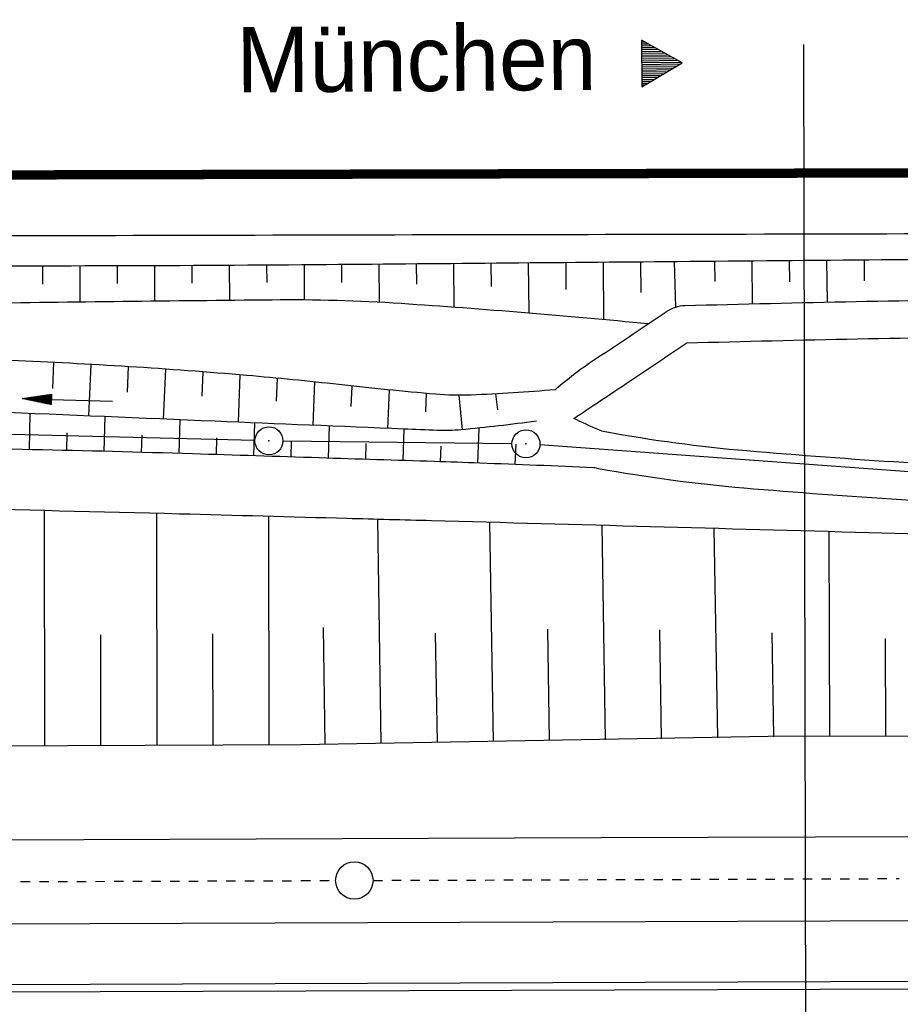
# Model space of a CAD drawing. Extents: x 0 to 1135, y 0 to 594.
# Tile 89 of 153: x 868 to 915, y 274 to 327. Entities that reach past the tile are written whole.
import ezdxf

# ---------------------------------------------------------------- set-up
doc = ezdxf.new("R2010")
doc.units = 0
doc.header["$LTSCALE"] = 2
doc.header["$MEASUREMENT"] = 0
doc.linetypes.add('ACAD_ISO05W100', pattern=[0.5, 0.25, -0.25])
doc.linetypes.add('AUSGEZOGEN', pattern=[0])
doc.layers.get('0').update_dxf_attribs({"color": 8, "linetype": 'AUSGEZOGEN'})
for name, color, linetype in [('Bahnachse', 7, 'CONTINUOUS'), ('BOESCHG', 8, 'AUSGEZOGEN'), ('Boeschungen', 15, 'CONTINUOUS'), ('FBRTOP', 8, 'AUSGEZOGEN'), ('Gleisachsen', 7, 'CONTINUOUS'), ('GRABEN', 8, 'AUSGEZOGEN'), ('GRENZL-BAB', 7, 'AUSGEZOGEN'), ('GRENZP-BAB', 7, 'AUSGEZOGEN'), ('Kabelanlagen', 15, 'CONTINUOUS'), ('MULDE', 8, 'AUSGEZOGEN'), ('NZ', 8, 'AUSGEZOGEN'), ('PFEILTOP', 8, 'AUSGEZOGEN'), ('RICHTUNG', 250, 'CONTINUOUS')]:
    doc.layers.add(name, color=color, linetype=linetype)
doc.styles.add('UNIR-O', font='unir_o.shx')

# ---------------------------------------------------------------- blocks, each defined once
blk = doc.blocks.new('RPFEIL')
at = {"color": 0}
for p, q in [((-0.002, 0), (-1.252, -2.165)), ((-0.252, -2.165), (-0.252, -0.433)), ((-0.152, -2.165), (-0.152, -0.26)), ((-0.052, -2.165), (-0.052, -0.087)), ((1.248, -2.165), (-0.002, 0)), ((0.048, -2.165), (0.048, -0.087)), ((0.148, -2.165), (0.148, -0.26)), ((0.248, -2.165), (0.248, -0.433)), ((-0.552, -2.165), (-0.552, -0.953)), ((-0.452, -2.165), (-0.452, -0.78)), ((-0.352, -2.165), (-0.352, -0.607)), ((0.348, -2.165), (0.348, -0.607)), ((0.448, -2.165), (0.448, -0.78)), ((0.548, -2.165), (0.548, -0.953)), ((-0.852, -2.165), (-0.852, -1.473)), ((-0.752, -2.165), (-0.752, -1.299)), ((-0.652, -2.165), (-0.652, -1.126)), ((0.648, -2.165), (0.648, -1.126)), ((0.748, -2.165), (0.748, -1.299)), ((0.848, -2.165), (0.848, -1.473)), ((-1.152, -2.165), (-1.152, -1.992)), ((-1.052, -2.165), (-1.052, -1.819)), ((-0.952, -2.165), (-0.952, -1.646)), ((0.948, -2.165), (0.948, -1.646)), ((1.048, -2.165), (1.048, -1.819)), ((1.148, -2.165), (1.148, -1.992)), ((-1.252, -2.165), (1.248, -2.165))]:
    blk.add_line(p, q, dxfattribs=at)
blk = doc.blocks.new('GST')
at = {"color": 0}
blk.add_circle((0, 0), 0.75, dxfattribs=at)
blk.add_point((0, 0), dxfattribs=at)
blk = doc.blocks.new('PFEIL2')
at = {"color": 0}
for p, q in [((0.88, 0.002), (-2.401, -0.012)), ((0.881, -0.271), (0.879, 0.276)), ((0.879, 0.276), (2.429, 0.009)), ((0.911, 0.27), (0.879, 0.265)), ((0.965, 0.261), (0.879, 0.246)), ((1.019, 0.252), (0.879, 0.228)), ((1.073, 0.242), (0.879, 0.209)), ((1.127, 0.233), (0.879, 0.191)), ((1.181, 0.224), (0.879, 0.172)), ((1.235, 0.214), (0.879, 0.154)), ((1.289, 0.205), (0.879, 0.135)), ((1.343, 0.196), (0.879, 0.117)), ((1.397, 0.187), (0.879, 0.098)), ((1.451, 0.177), (0.879, 0.08)), ((1.505, 0.168), (0.879, 0.061)), ((1.559, 0.159), (0.88, 0.043)), ((1.613, 0.149), (0.88, 0.024)), ((1.668, 0.14), (0.88, 0.006)), ((1.722, 0.131), (0.88, -0.013)), ((1.776, 0.121), (0.88, -0.031)), ((1.83, 0.112), (0.88, -0.05)), ((1.884, 0.103), (0.88, -0.068)), ((1.938, 0.094), (0.88, -0.087)), ((1.992, 0.084), (0.88, -0.105)), ((2.046, 0.075), (0.88, -0.124)), ((2.1, 0.066), (0.88, -0.142)), ((2.154, 0.056), (0.88, -0.161)), ((2.208, 0.047), (0.88, -0.179)), ((2.262, 0.038), (0.881, -0.198)), ((2.316, 0.029), (0.881, -0.216)), ((2.37, 0.019), (0.881, -0.235)), ((2.424, 0.01), (0.881, -0.253)), ((2.429, 0.009), (0.881, -0.271))]:
    blk.add_line(p, q, dxfattribs=at)

msp = doc.modelspace()

# ---------------------------------------------------------------- linework, layer by layer
at = {"layer": 'Bahnachse', "linetype": 'ACAD_ISO05W100'}
for points in [[(809.894, 280.824), (884.747, 281.083)], [(809.894, 280.824), (884.747, 281.083)], [(886.747, 281.09), (914.901, 281.187)], [(886.747, 281.09), (914.901, 281.187)]]:
    msp.add_lwpolyline(points, dxfattribs=at)
at = {"layer": 'Bahnachse', "linetype": 'Continuous'}
msp.add_circle((885.747, 281.086), 1, dxfattribs=at)
msp.add_circle((885.747, 281.086), 1, dxfattribs=at)
at = {"layer": 'BOESCHG'}
for p, q in [((899.055, 314.178), (899.082, 311.126)), ((899.055, 314.178), (899.082, 311.126)), ((901.055, 314.195), (901.069, 312.566)), ((901.055, 314.195), (901.069, 312.566)), ((902.865, 314.21), (902.938, 311.785)), ((902.865, 314.21), (902.938, 311.785)), ((905.019, 314.229), (905.028, 313.15)), ((905.019, 314.229), (905.028, 313.15)), ((907.019, 314.247), (907.039, 311.958)), ((907.019, 314.247), (907.039, 311.958)), ((909.019, 314.264), (909.029, 313.134)), ((909.019, 314.264), (909.029, 313.134)), ((911.019, 314.282), (911.038, 312.048)), ((911.019, 314.282), (911.038, 312.048)), ((913.019, 314.3), (913.028, 313.195)), ((913.019, 314.3), (913.028, 313.195)), ((869.056, 313.982), (869.057, 313.011)), ((869.056, 313.982), (869.057, 313.011)), ((871.056, 313.984), (871.059, 312.065)), ((871.056, 313.984), (871.059, 312.065)), ((873.056, 313.988), (873.059, 313.039)), ((873.056, 313.988), (873.059, 313.039)), ((875.056, 313.995), (875.063, 312.113)), ((875.056, 313.995), (875.063, 312.113)), ((877.056, 314.003), (877.061, 313.07)), ((877.056, 314.003), (877.061, 313.07)), ((879.056, 314.014), (879.067, 312.157)), ((879.056, 314.014), (879.067, 312.157)), ((881.056, 314.027), (881.062, 313.102)), ((881.056, 314.027), (881.062, 313.102)), ((883.056, 314.042), (883.071, 312.181)), ((883.056, 314.042), (883.071, 312.181)), ((885.056, 314.059), (885.064, 313.1)), ((885.056, 314.059), (885.064, 313.1)), ((887.056, 314.075), (887.073, 312.056)), ((887.056, 314.075), (887.073, 312.056)), ((889.056, 314.092), (889.065, 313.011)), ((889.056, 314.092), (889.065, 313.011)), ((891.056, 314.109), (891.075, 311.789)), ((891.056, 314.109), (891.075, 311.789)), ((893.056, 314.126), (893.066, 312.882)), ((893.056, 314.126), (893.066, 312.882)), ((895.056, 314.143), (895.078, 311.477)), ((895.056, 314.143), (895.078, 311.477)), ((897.056, 314.16), (897.068, 312.733)), ((897.056, 314.16), (897.068, 312.733)), ((869.649, 308.816), (869.591, 307.426)), ((869.649, 308.816), (869.591, 307.426)), ((871.646, 308.713), (871.531, 305.952)), ((871.646, 308.713), (871.531, 305.952)), ((873.643, 308.595), (873.586, 307.232)), ((873.643, 308.595), (873.586, 307.232)), ((875.639, 308.462), (875.527, 305.785)), ((875.639, 308.462), (875.527, 305.785)), ((877.634, 308.315), (877.58, 307.008)), ((877.634, 308.315), (877.58, 307.008)), ((879.629, 308.153), (879.524, 305.619)), ((879.629, 308.153), (879.524, 305.619)), ((881.623, 307.975), (881.573, 306.755)), ((881.623, 307.975), (881.573, 306.755)), ((883.617, 307.776), (883.52, 305.453)), ((883.617, 307.776), (883.52, 305.453)), ((885.61, 307.558), (885.564, 306.464)), ((885.61, 307.558), (885.564, 306.464)), ((887.603, 307.351), (887.517, 305.287)), ((887.603, 307.351), (887.517, 305.287)), ((889.596, 307.163), (889.556, 306.183)), ((889.596, 307.163), (889.556, 306.183)), ((891.337, 307.061), (891.513, 305.214)), ((891.337, 307.061), (891.513, 305.214)), ((893.304, 307.131), (893.403, 306.278)), ((893.304, 307.131), (893.403, 306.278)), ((868.391, 306.084), (868.351, 304.15)), ((868.391, 306.084), (868.351, 304.15)), ((872.398, 305.917), (872.35, 304.059)), ((872.398, 305.917), (872.35, 304.059)), ((876.404, 305.749), (876.349, 303.946)), ((876.404, 305.749), (876.349, 303.946)), ((880.402, 305.583), (880.347, 303.82)), ((880.402, 305.583), (880.347, 303.82)), ((884.399, 305.417), (884.345, 303.694)), ((884.399, 305.417), (884.345, 303.694)), ((888.396, 305.251), (888.343, 303.567)), ((888.396, 305.251), (888.343, 303.567)), ((892.412, 305.305), (892.34, 303.432)), ((892.412, 305.305), (892.34, 303.432)), ((870.372, 305.054), (870.351, 304.107)), ((870.372, 305.054), (870.351, 304.107)), ((874.375, 304.919), (874.349, 304.005)), ((874.375, 304.919), (874.349, 304.005)), ((878.376, 304.775), (878.348, 303.883)), ((878.376, 304.775), (878.348, 303.883)), ((882.373, 304.629), (882.346, 303.757)), ((882.373, 304.629), (882.346, 303.757)), ((886.371, 304.482), (886.344, 303.63)), ((886.371, 304.482), (886.344, 303.63)), ((890.369, 304.337), (890.342, 303.503)), ((890.369, 304.337), (890.342, 303.503)), ((894.382, 304.446), (894.339, 303.355)), ((894.382, 304.446), (894.339, 303.355)), ((896.337, 303.278), (896.337, 303.276)), ((896.337, 303.278), (896.337, 303.276)), ((898.336, 303.195), (898.336, 303.194)), ((898.336, 303.195), (898.336, 303.194))]:
    msp.add_line(p, q, dxfattribs=at)
for points in [[(823.057, 314.293, 0.01696), (829.046, 312.297, 0.06664), (830.64, 312.048, 0.003735), (842.607, 311.878, 0.003512), (855.336, 311.882, 0.00169), (865.409, 311.99, -0.001068), (881.35, 312.18, -0.019021), (888.255, 311.985, -0.00791), (901.484, 310.897)], [(903.019, 314.211, -0.000082), (883.67, 314.046, -0.003108), (860.451, 313.996, -0.00193), (823.057, 314.293)], [(823.057, 314.293, 0.01696), (829.046, 312.297, 0.06664), (830.64, 312.048, 0.003735), (842.607, 311.878, 0.003512), (855.336, 311.882, 0.00169), (865.409, 311.99, -0.001068), (881.35, 312.18, -0.019021), (888.255, 311.985, -0.00791), (901.484, 310.897)], [(903.019, 314.211, -0.000082), (883.67, 314.046, -0.003108), (860.451, 313.996, -0.00193), (823.057, 314.293)], [(950, 314.404, 0.002725), (921.477, 314.366, 0.000518), (913.958, 314.307, -0.000046), (903.019, 314.211, -0.003108)], [(950, 314.404, 0.002725), (921.477, 314.366, 0.000518), (913.958, 314.307, -0.000046), (903.019, 314.211, -0.003108)], [(896.489, 307.36, -0.013226), (891.995, 307.072, -0.031256), (890.089, 307.119, -0.006012), (884.913, 307.635, 0.00634), (880.003, 308.121, 0.011588), (867.365, 308.916, 0.012003), (855.14, 309.108, 0.037748), (854.353, 309.042, 0.007765), (850.574, 308.374)], [(896.489, 307.36, -0.013226), (891.995, 307.072, -0.031256), (890.089, 307.119, -0.006012), (884.913, 307.635, 0.00634), (880.003, 308.121, 0.011588), (867.365, 308.916, 0.012003), (855.14, 309.108, 0.037748), (854.353, 309.042, 0.007765), (850.574, 308.374)], [(898.558, 303.186, 0.00067), (892.467, 303.429, 0.001665), (890.017, 303.515, 0.000018), (883.872, 303.709, 0.000016), (877.094, 303.924, 0.005541), (859.94, 304.276, -0.012214), (852.159, 304.54, -0.088874), (852.041, 304.569, -0.006397), (850.511, 305.262)], [(898.558, 303.186, 0.00067), (892.467, 303.429, 0.001665), (890.017, 303.515, 0.000018), (883.872, 303.709, 0.000016), (877.094, 303.924, 0.005541), (859.94, 304.276, -0.012214), (852.159, 304.54, -0.088874), (852.041, 304.569, -0.006397), (850.511, 305.262)], [(950, 299.299, -0.000526), (945.26, 299.281, -0.002206), (943.448, 299.284, -0.000113), (924.498, 299.403, -0.00489), (924.058, 299.41, -0.000416), (913.301, 299.7, 0.000191), (889.881, 300.341, 0.000017), (885.349, 300.463, 0.000008), (876.385, 300.705, 0.003598), (850.76, 301.21, 0.010567), (842.033, 301.134, 0.004134), (836.093, 300.908, -0.00298), (827.853, 300.576, -0.000737), (820.123, 300.321, -0.000492), (808.539, 299.968, -0.0128), (802.097, 299.943, 0.019134), (797.786, 299.872, 0.025883), (797.239, 299.814, 0.000648), (775.559, 296.324, 0.005407), (765.027, 294.498, 0.003353), (748.098, 291.255)], [(950, 299.299, -0.000526), (945.26, 299.281, -0.002206), (943.448, 299.284, -0.000113), (924.498, 299.403, -0.00489), (924.058, 299.41, -0.000416), (913.301, 299.7, 0.000191), (889.881, 300.341, 0.000017), (885.349, 300.463, 0.000008), (876.385, 300.705, 0.003598), (850.76, 301.21, 0.010567), (842.033, 301.134, 0.004134), (836.093, 300.908, -0.00298), (827.853, 300.576, -0.000737), (820.123, 300.321, -0.000492), (808.539, 299.968, -0.0128), (802.097, 299.943, 0.019134), (797.786, 299.872, 0.025883), (797.239, 299.814, 0.000648), (775.559, 296.324, 0.005407), (765.027, 294.498, 0.003353), (748.098, 291.255)]]:
    msp.add_lwpolyline(points, format="xyb", dxfattribs=at)
at = {"layer": 'Boeschungen', "linetype": 'Continuous'}
for points in [[(869.191, 288.287), (869.178, 300.884)], [(869.191, 288.287), (869.178, 300.884)], [(875.191, 288.334), (875.177, 300.737)], [(875.191, 288.334), (875.177, 300.737)], [(881.191, 288.331), (881.175, 300.576)], [(881.191, 288.331), (881.175, 300.576)], [(887.191, 288.429), (886.996, 300.419)], [(887.191, 288.429), (886.996, 300.419)], [(893.19, 288.526), (893, 300.257)], [(893.19, 288.526), (893, 300.257)], [(899.189, 288.623), (899.003, 300.094)], [(899.189, 288.623), (899.003, 300.094)], [(905.188, 288.72), (905.007, 299.929)], [(905.188, 288.72), (905.007, 299.929)], [(911.187, 288.818), (911.159, 299.759)], [(911.187, 288.818), (911.159, 299.759)], [(872.19, 288.335), (872.184, 294.243)], [(872.19, 288.335), (872.184, 294.243)], [(878.191, 288.333), (878.183, 294.292)], [(878.191, 288.333), (878.183, 294.292)], [(884.191, 288.38), (884.09, 294.629)], [(884.191, 288.38), (884.09, 294.629)], [(890.19, 288.477), (890.095, 294.331)], [(890.19, 288.477), (890.095, 294.331)], [(896.189, 288.574), (896.093, 294.532)], [(896.189, 288.574), (896.093, 294.532)], [(902.189, 288.672), (902.094, 294.499)], [(902.189, 288.672), (902.094, 294.499)], [(908.188, 288.769), (908.098, 294.338)], [(908.188, 288.769), (908.098, 294.338)], [(914.188, 288.816), (914.174, 294.043)], [(914.188, 288.816), (914.174, 294.043)], [(797.856, 288.051), (807.886, 288.093), (832.887, 288.198), (857.89, 288.254), (882.891, 288.359), (907.887, 288.814), (932.89, 288.869), (950, 288.941)], [(797.856, 288.051), (807.886, 288.093), (832.887, 288.198), (857.89, 288.254), (882.891, 288.359), (907.887, 288.814), (932.89, 288.869), (950, 288.941)]]:
    msp.add_lwpolyline(points, dxfattribs=at)
at = {"layer": 'FBRTOP', "const_width": 0.5}
msp.add_lwpolyline([(721.028, 318.527), (859.888, 318.841), (950, 319.044)], dxfattribs=at)
msp.add_lwpolyline([(721.028, 318.527), (859.888, 318.841), (950, 319.044)], dxfattribs=at)
at = {"layer": 'FBRTOP'}
msp.add_lwpolyline([(648.708, 314.022, 0.000309), (659.961, 314.102, 0.000679), (665.083, 314.148, 0.000017), (685.123, 314.357, 0.000762), (685.562, 314.363, 0.007393), (695.002, 314.63, -0.005753), (707.132, 315.014, -0.001086), (717.037, 315.191, -0.00269), (721.036, 315.233, -0.000603), (721.37, 315.234, -0.000001), (859.895, 315.591, -0.000079), (889.784, 315.663, 0.000668), (950, 315.831)], format="xyb", dxfattribs=at)
msp.add_lwpolyline([(648.708, 314.022, 0.000309), (659.961, 314.102, 0.000679), (665.083, 314.148, 0.000017), (685.123, 314.357, 0.000762), (685.562, 314.363, 0.007393), (695.002, 314.63, -0.005753), (707.132, 315.014, -0.001086), (717.037, 315.191, -0.00269), (721.036, 315.233, -0.000603), (721.37, 315.234, -0.000001), (859.895, 315.591, -0.000079), (889.784, 315.663, 0.000668), (950, 315.831)], format="xyb", dxfattribs=at)
at = {"layer": 'Gleisachsen', "linetype": 'Continuous'}
for p, q in [((847.832, 283.205), (898.934, 283.382)), ((847.832, 283.205), (898.934, 283.382)), ((898.934, 283.382), (950, 283.558)), ((898.934, 283.382), (950, 283.558)), ((847.886, 278.705), (950, 279.058)), ((847.886, 278.705), (950, 279.058))]:
    msp.add_line(p, q, dxfattribs=at)
at = {"layer": 'GRABEN', "flags": 128}
msp.add_lwpolyline([(895.486, 305.676, -0.01046), (891.453, 305.21, -0.03391), (890.2, 305.176, -0.000039), (888.382, 305.252, -0.000007), (878.305, 305.67, -0.000122), (866.454, 306.166, -0.000091), (850.465, 306.841)], format="xyb", dxfattribs=at)
msp.add_lwpolyline([(895.486, 305.676, -0.01046), (891.453, 305.21, -0.03391), (890.2, 305.176, -0.000039), (888.382, 305.252, -0.000007), (878.305, 305.67, -0.000122), (866.454, 306.166, -0.000091), (850.465, 306.841)], format="xyb", dxfattribs=at)
at = {"layer": 'GRENZL-BAB'}
for p, q in [((880.427, 304.64), (825.344, 306.011)), ((880.427, 304.64), (825.344, 306.011)), ((894.18, 304.468), (881.927, 304.613)), ((894.18, 304.468), (881.927, 304.613)), ((950, 300.427), (895.678, 304.404)), ((950, 300.427), (895.678, 304.404))]:
    msp.add_line(p, q, dxfattribs=at)
at = {"layer": 'Kabelanlagen', "linetype": 'Continuous'}
for p, q in [((798.007, 275.283), (950, 275.808)), ((798.007, 275.283), (950, 275.808)), ((798.012, 274.883), (950, 275.408)), ((798.012, 274.883), (950, 275.408))]:
    msp.add_line(p, q, dxfattribs=at)
at = {"layer": 'MULDE'}
for points in [[(896.489, 307.36, -0.039316), (898.976, 309.218, -0.000051), (902.372, 311.491, -0.001434), (902.498, 311.575, -0.140281), (903.425, 311.867, -0.003168), (921.766, 312.236, -0.000194), (939.849, 312.479, -0.000125), (950, 312.608, -0.004174)], [(896.489, 307.36, -0.039316), (898.976, 309.218, -0.000051), (902.372, 311.491, -0.001434), (902.498, 311.575, -0.140281), (903.425, 311.867, -0.003168), (921.766, 312.236, -0.000194), (939.849, 312.479, -0.000125), (950, 312.608, -0.004174)], [(897.49, 305.816, -0.000031), (898.311, 306.366, -0.00011), (900.088, 307.556, -0.000051), (903.484, 309.829, -0.000753), (903.545, 309.869, -0.003156), (921.794, 310.236, -0.000194), (939.875, 310.479, -0.000125), (950, 310.608, -0.004174)], [(897.49, 305.816, -0.000031), (898.311, 306.366, -0.00011), (900.088, 307.556, -0.000051), (903.484, 309.829, -0.000753), (903.545, 309.869, -0.003156), (921.794, 310.236, -0.000194), (939.875, 310.479, -0.000125), (950, 310.608, -0.004174)], [(950, 301.523, -0.021242), (948.103, 301.966, 0.044932), (944.932, 302.549, 0.026887), (937.468, 302.836, -0.014147), (923.542, 303.017, -0.011017), (906.757, 304.08, -0.023995), (899.176, 305.097, -0.05952), (898.821, 305.206, -0.005106), (897.49, 305.816, -0.011141)], [(950, 301.523, -0.021242), (948.103, 301.966, 0.044932), (944.932, 302.549, 0.026887), (937.468, 302.836, -0.014147), (923.542, 303.017, -0.011017), (906.757, 304.08, -0.023995), (899.176, 305.097, -0.05952), (898.821, 305.206, -0.005106), (897.49, 305.816, -0.011141)], [(950, 299.491, -0.025029), (947.566, 300.039, 0.044932), (944.748, 300.558, 0.026887), (937.499, 300.836, -0.014147), (923.46, 301.018, -0.011017), (906.587, 302.087, -0.023995), (898.815, 303.129, -0.018479), (898.558, 303.186, -0.011141)], [(950, 299.491, -0.025029), (947.566, 300.039, 0.044932), (944.748, 300.558, 0.026887), (937.499, 300.836, -0.014147), (923.46, 301.018, -0.011017), (906.587, 302.087, -0.023995), (898.815, 303.129, -0.018479), (898.558, 303.186, -0.011141)]]:
    msp.add_lwpolyline(points, format="xyb", dxfattribs=at)
at = {"layer": 'NZ'}
msp.add_line((909.773, 325.837), (910.118, 172.897), dxfattribs=at)
msp.add_line((909.773, 325.837), (910.118, 172.897), dxfattribs=at)

# ---------------------------------------------------------------- block references
at = {"layer": 'GRENZP-BAB'}
for p in [(881.177, 304.621), (881.177, 304.621), (894.93, 304.459), (894.93, 304.459)]:
    msp.add_blockref('GST', p, dxfattribs=at)
at = {"layer": 'PFEILTOP', "rotation": 178.0908770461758}
msp.add_blockref('PFEIL2', (870.411, 306.814), dxfattribs=at)
msp.add_blockref('PFEIL2', (870.411, 306.814), dxfattribs=at)
at = {"layer": 'RICHTUNG', "rotation": 270.6986798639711}
msp.add_blockref('RPFEIL', (903.285, 324.849), dxfattribs=at)
msp.add_blockref('RPFEIL', (903.285, 324.849), dxfattribs=at)

# ---------------------------------------------------------------- texts
at = {"layer": 'RICHTUNG', "style": 'UNIR-O'}
msp.add_text('München', height=3.5, rotation=0.4394, dxfattribs=at).set_placement((879.454, 323.268))
msp.add_text('München', height=3.5, rotation=0.4394, dxfattribs=at).set_placement((879.454, 323.268))

doc.saveas('drawing.dxf')
